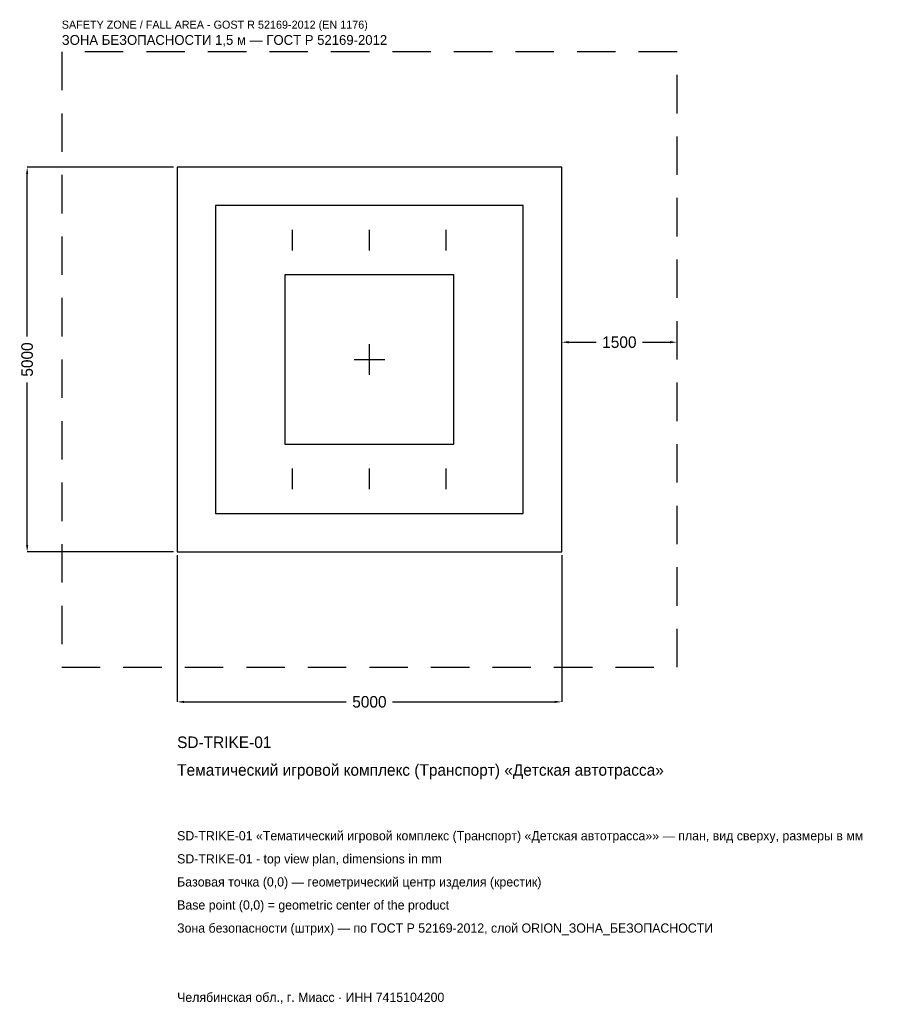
# Model space of a CAD drawing. Header units: metres. Extents: x -4547 to 6851, y -8381 to 4417.
import ezdxf

# ---------------------------------------------------------------- set-up
doc = ezdxf.new("R2010")
doc.units = ezdxf.units.M
doc.linetypes.add('DASHED', pattern=[800, 500, -300])
for name, color, linetype in [('ЗСК_ДАННЫЕ', 3, 'Continuous'), ('ЗСК_ЗОНА_БЕЗОПАСНОСТИ', 1, 'Continuous'), ('ЗСК_КОНТУР', 7, 'Continuous'), ('ЗСК_РАЗМЕРЫ', 8, 'Continuous')]:
    doc.layers.add(name, color=color, linetype=linetype)
doc.dimstyles.new('ORION', dxfattribs={"dimtxt": 150, "dimasz": 90, "dimexe": 1.25, "dimexo": 45, "dimtad": 1, "dimdec": 0, "dimcen": 2.5, "dimazin": 3, "dimtfac": 1, "dimtmove": 0, "dimatfit": 3})

# ---------------------------------------------------------------- blocks, each defined once
blk = doc.blocks.new('_CLOSEDFILLED')
at = {"color": 0, "linetype": 'BYBLOCK'}
blk.add_solid([(-1, 0.16), (0, 0), (-1, -0.16)], dxfattribs=at)
blk = doc.blocks.new('*D1')
for p, q in [((-2500, -2545), (-2500, -4450)), ((2500, -2545), (2500, -4450)), ((-2410, -4450), (-300, -4450)), ((300, -4450), (2410, -4450))]:
    blk.add_line(p, q)
at = {"layer": 'Defpoints'}
for p in [(-2500, -2500), (2500, -2500), (-2500, -4450)]:
    blk.add_point(p, dxfattribs=at)
at = {"layer": 'ЗСК_РАЗМЕРЫ', "xscale": 90, "yscale": 90, "rotation": 180}
blk.add_blockref('_CLOSEDFILLED', (-2500, -4450), dxfattribs=at)
at = {"layer": 'ЗСК_РАЗМЕРЫ', "xscale": 90, "yscale": 90}
blk.add_blockref('_CLOSEDFILLED', (2500, -4450), dxfattribs=at)
at = {"layer": 'ЗСК_РАЗМЕРЫ', "insert": (0, -4450), "char_height": 150, "attachment_point": 5}
blk.add_mtext('5000', dxfattribs=at)
blk = doc.blocks.new('*D2')
for p, q in [((-2545, 2500), (-4450, 2500)), ((-4450, 300), (-4450, 2410)), ((-4450, -2410), (-4450, -300)), ((-2545, -2500), (-4450, -2500))]:
    blk.add_line(p, q)
at = {"layer": 'Defpoints'}
for p in [(-2500, 2500), (-4450, -2500), (-2500, -2500)]:
    blk.add_point(p, dxfattribs=at)
at = {"layer": 'ЗСК_РАЗМЕРЫ', "xscale": 90, "yscale": 90}
for p, rotation in [((-4450, 2500), 90), ((-4450, -2500), 270)]:
    blk.add_blockref('_CLOSEDFILLED', p, dxfattribs=dict(at, rotation=rotation))
at = {"layer": 'ЗСК_РАЗМЕРЫ', "insert": (-4450, 0), "char_height": 150, "attachment_point": 5, "rotation": 90}
blk.add_mtext('5000', dxfattribs=at)
blk = doc.blocks.new('*D3')
for p, q in [((2500, 45), (2500, 225)), ((2590, 225), (2950, 225)), ((3550, 225), (3910, 225)), ((4000, 45), (4000, 225))]:
    blk.add_line(p, q)
at = {"layer": 'Defpoints'}
for p in [(2500, 225), (2500, 0), (4000, 0)]:
    blk.add_point(p, dxfattribs=at)
at = {"layer": 'ЗСК_РАЗМЕРЫ', "xscale": 90, "yscale": 90, "rotation": 180}
blk.add_blockref('_CLOSEDFILLED', (2500, 225), dxfattribs=at)
at = {"layer": 'ЗСК_РАЗМЕРЫ', "xscale": 90, "yscale": 90}
blk.add_blockref('_CLOSEDFILLED', (4000, 225), dxfattribs=at)
at = {"layer": 'ЗСК_РАЗМЕРЫ', "insert": (3250, 225), "char_height": 150, "attachment_point": 5}
blk.add_mtext('1500', dxfattribs=at)
blk = doc.blocks.new('ОРИОН SD-TRIKE-01 Тематический игровой комплекс (Транспорт) Детская автотрасса')
at = {"layer": 'ЗСК_ЗОНА_БЕЗОПАСНОСТИ', "linetype": 'DASHED'}
blk.add_lwpolyline([(-4000, -4000), (4000, -4000), (4000, 4000), (-4000, 4000)], close=True, dxfattribs=at)
at = {"layer": 'ЗСК_КОНТУР'}
for p, q in [((-1000, 1415), (-1000, 1685)), ((0, 1415), (0, 1685)), ((1000, 1415), (1000, 1685)), ((-1000, -1685), (-1000, -1415)), ((0, -1685), (0, -1415)), ((1000, -1685), (1000, -1415))]:
    blk.add_line(p, q, dxfattribs=at)
for points in [[(-2500, -2500), (2500, -2500), (2500, 2500), (-2500, 2500)], [(-2000, -2000), (2000, -2000), (2000, 2000), (-2000, 2000)], [(-1100, -1100), (1100, -1100), (1100, 1100), (-1100, 1100)]]:
    blk.add_lwpolyline(points, close=True, dxfattribs=at)
at = {"layer": 'ЗСК_РАЗМЕРЫ'}
for p, q in [((0, -200), (0, 200)), ((-200, 0), (200, 0))]:
    blk.add_line(p, q, dxfattribs=at)
at = {"layer": 'ЗСК_ДАННЫЕ'}
for tag, p in [('АРТИКУЛ', (-2500, -5050)), ('НАИМЕНОВАНИЕ', (-2500, -5410))]:
    blk.add_attdef(tag, p, '', height=150, dxfattribs=at)
at = {"layer": 'ЗСК_ДАННЫЕ', "flags": 1}
for tag, p in [('ПРОИЗВОДИТЕЛЬ', (-2500, -5770)), ('ТЕЛЕФОН', (-2500, -6130)), ('САЙТ', (-2500, -6850)), ('АДРЕС', (-2500, -7210)), ('РЕКВИЗИТЫ', (-2500, -7570)), ('ГАБАРИТЫ', (-2500, -7930)), ('ЗОНА_БЕЗОПАСНОСТИ', (-2500, -8290))]:
    blk.add_attdef(tag, p, '', height=150, dxfattribs=at)
at = {"layer": 'ЗСК_ЗОНА_БЕЗОПАСНОСТИ', "color": 1}
for s, height, p in [('SAFETY ZONE / FALL AREA - GOST R 52169-2012 (EN 1176)', 105, (-4000, 4300)), ('ЗОНА БЕЗОПАСНОСТИ 1,5 м — ГОСТ Р 52169-2012', 127.5, (-4000, 4090))]:
    blk.add_text(s, height=height, dxfattribs=at).set_placement(p)
at = {"layer": 'ЗСК_РАЗМЕРЫ'}
dim = blk.add_linear_dim(base=(-4450, -2500), p1=(-2500, -2500), p2=(-2500, 2500), angle=90, dimstyle='ORION', dxfattribs=at)
dim.commit()
dim.dimension.update_dxf_attribs({"geometry": '*D2', "text_midpoint": (-4450, 0)})
for base, p1, p2, picture, middle in [((2500, 225), (2500, 0), (4000, 0), '*D3', (3250, 225)), ((-2500, -4450), (-2500, -2500), (2500, -2500), '*D1', (0, -4450))]:
    dim = blk.add_linear_dim(base=base, p1=p1, p2=p2, dimstyle='ORION', dxfattribs=at)
    dim.commit()
    dim.dimension.update_dxf_attribs({"geometry": picture, "text_midpoint": middle})

msp = doc.modelspace()

# ---------------------------------------------------------------- block references
msp.add_blockref('ОРИОН SD-TRIKE-01 Тематический игровой комплекс (Транспорт) Детская автотрасса', (0, 0)).add_auto_attribs({'АРТИКУЛ': 'SD-TRIKE-01', 'НАИМЕНОВАНИЕ': 'Тематический игровой комплекс (Транспорт) «Детская автотрасса»'})

# ---------------------------------------------------------------- texts
at = {"layer": 'ЗСК_ДАННЫЕ', "color": 3}
for s, p in [('SD-TRIKE-01 «Тематический игровой комплекс (Транспорт) «Детская автотрасса»» — план, вид сверху, размеры в мм', (-2500, -6250)), ('SD-TRIKE-01 - top view plan, dimensions in mm', (-2500, -6550)), ('Челябинская обл., г. Миасс · ИНН 7415104200', (-2500, -8350))]:
    msp.add_text(s, height=120, dxfattribs=at).set_placement(p)
at = {"layer": 'ЗСК_ДАННЫЕ', "color": 7}
for s, p in [('Базовая точка (0,0) — геометрический центр изделия (крестик)', (-2500, -6850)), ('Base point (0,0) = geometric center of the product', (-2500, -7150))]:
    msp.add_text(s, height=120, dxfattribs=at).set_placement(p)
at = {"layer": 'ЗСК_ДАННЫЕ', "color": 1}
msp.add_text('Зона безопасности (штрих) — по ГОСТ Р 52169-2012, слой ORION_ЗОНА_БЕЗОПАСНОСТИ', height=120, dxfattribs=at).set_placement((-2500, -7450))

doc.saveas('drawing.dxf')
